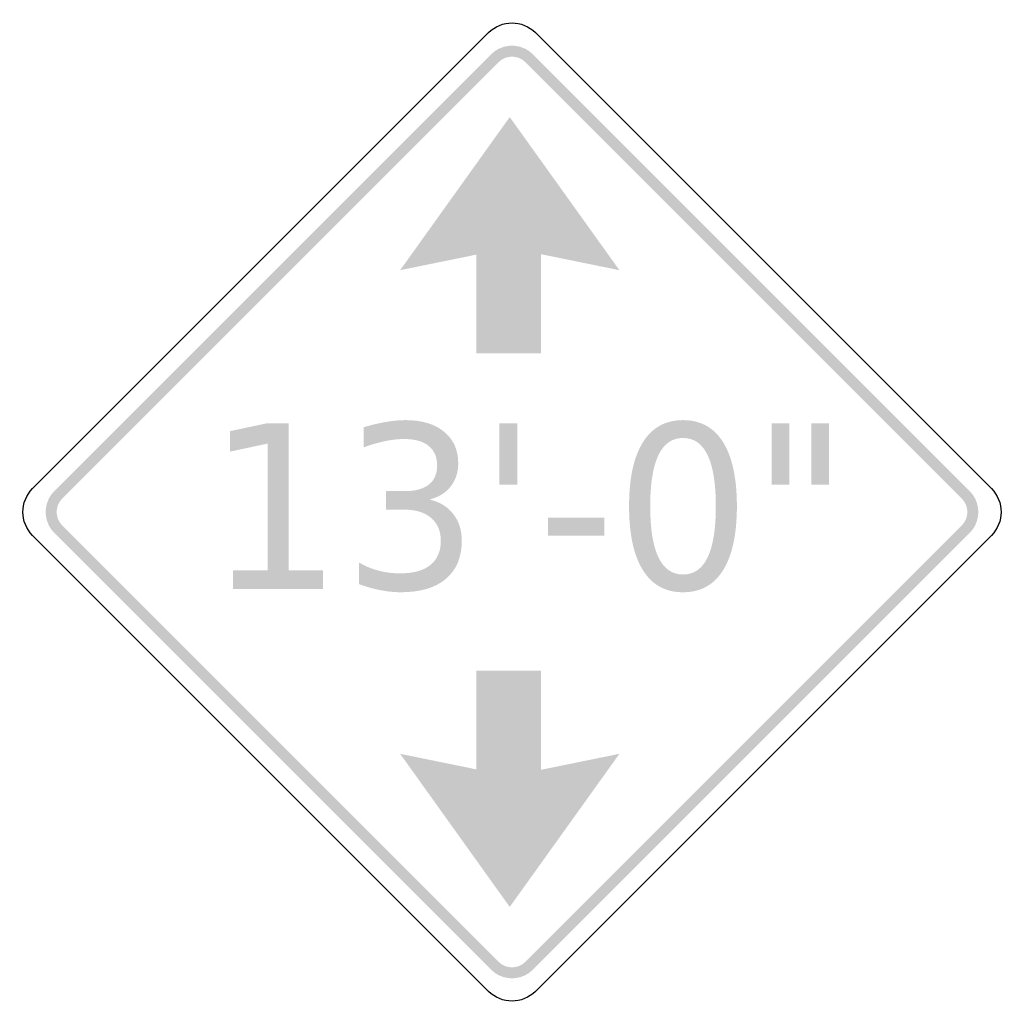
# Model space of a CAD drawing. Header units: inches. Extents: x -0.5 to 0.5, y -0.5 to 0.5.
import ezdxf

# ---------------------------------------------------------------- set-up
doc = ezdxf.new("R2010")
doc.units = ezdxf.units.IN
doc.header["$MEASUREMENT"] = 0

msp = doc.modelspace()

# ---------------------------------------------------------------- hatches: boundary and pattern name
for points in [[(0.0214, 0.4647), (0.0193, 0.4666), (0.0171, 0.4683), (0.0147, 0.4698), (0.0122, 0.471), (0.0096, 0.472), (0.0069, 0.4728), (0.0042, 0.4733), (0.0014, 0.4736), (-0.0014, 0.4736), (-0.0042, 0.4733), (-0.0069, 0.4728), (-0.0096, 0.472), (-0.0122, 0.471), (-0.0147, 0.4698), (-0.0171, 0.4683), (-0.0193, 0.4666), (-0.0214, 0.4647), (-0.0135, 0.4568), (-0.0122, 0.458), (-0.0108, 0.4591), (-0.0093, 0.46), (-0.0077, 0.4608), (-0.0061, 0.4614), (-0.0044, 0.4619), (-0.0026, 0.4622), (-0.0009, 0.4624), (0.0009, 0.4624), (0.0026, 0.4622), (0.0044, 0.4619), (0.0061, 0.4614), (0.0077, 0.4608), (0.0093, 0.46), (0.0108, 0.4591), (0.0122, 0.458), (0.0135, 0.4568), (0.0214, 0.4647)], [(-0.4568, 0.0135), (-0.0135, 0.4568), (-0.0214, 0.4647), (-0.4647, 0.0214), (-0.4568, 0.0135)], [(0.0135, 0.4568), (0.4568, 0.0135), (0.4647, 0.0214), (0.0214, 0.4647), (0.0135, 0.4568)], [(-0.1136, 0.2456), (-0.0023, 0.4011), (-0.0023, 0.2683), (-0.1136, 0.2456)], [(0.1091, 0.2456), (-0.0023, 0.4011), (-0.0023, 0.2683), (0.1091, 0.2456)], [(-0.0363, 0.2983), (-0.0363, 0.1611), (0.0296, 0.1611), (0.0296, 0.2983), (-0.0363, 0.2983)], [(-0.2832, -0.0591), (-0.2482, -0.0591), (-0.2482, 0.0695), (-0.2864, 0.0613), (-0.2864, 0.0821), (-0.2484, 0.0902), (-0.2269, 0.0902), (-0.2269, -0.0591), (-0.1919, -0.0591), (-0.1919, -0.0783), (-0.2832, -0.0783), (-0.2832, -0.0591)], [(0.0053, 0.0902), (0.0053, 0.0276), (-0.0128, 0.0276), (-0.0128, 0.0902), (0.0053, 0.0902)], [(0.2818, 0.0902), (0.2818, 0.0276), (0.2637, 0.0276), (0.2637, 0.0902), (0.2818, 0.0902)], [(0.3219, 0.0902), (0.3219, 0.0276), (0.3039, 0.0276), (0.3039, 0.0902), (0.3219, 0.0902)], [(-0.4647, 0.0214), (-0.4666, 0.0193), (-0.4683, 0.0171), (-0.4698, 0.0147), (-0.471, 0.0122), (-0.472, 0.0096), (-0.4728, 0.0069), (-0.4733, 0.0042), (-0.4736, 0.0014), (-0.4736, -0.0014), (-0.4733, -0.0042), (-0.4728, -0.0069), (-0.472, -0.0096), (-0.471, -0.0122), (-0.4698, -0.0147), (-0.4683, -0.0171), (-0.4666, -0.0193), (-0.4647, -0.0214), (-0.4568, -0.0135), (-0.458, -0.0122), (-0.4591, -0.0108), (-0.46, -0.0093), (-0.4608, -0.0077), (-0.4614, -0.0061), (-0.4619, -0.0044), (-0.4622, -0.0026), (-0.4624, -0.0009), (-0.4624, 0.0009), (-0.4622, 0.0026), (-0.4619, 0.0044), (-0.4614, 0.0061), (-0.4608, 0.0077), (-0.46, 0.0093), (-0.4591, 0.0108), (-0.458, 0.0122), (-0.4568, 0.0135), (-0.4647, 0.0214)], [(0.4647, -0.0214), (0.4667, -0.0192), (0.4685, -0.0168), (0.47, -0.0143), (0.4713, -0.0116), (0.4723, -0.0088), (0.473, -0.0059), (0.4734, -0.003), (0.4736, 0), (0.4734, 0.003), (0.473, 0.0059), (0.4723, 0.0088), (0.4713, 0.0116), (0.47, 0.0142), (0.4685, 0.0168), (0.4667, 0.0192), (0.4647, 0.0214), (0.4568, 0.0135), (0.4581, 0.0121), (0.4592, 0.0106), (0.4602, 0.009), (0.461, 0.0073), (0.4616, 0.0055), (0.4621, 0.0037), (0.4623, 0.0019), (0.4624, 0), (0.4623, -0.0019), (0.4621, -0.0037), (0.4616, -0.0055), (0.461, -0.0073), (0.4602, -0.009), (0.4592, -0.0106), (0.4581, -0.0121), (0.4568, -0.0135), (0.4647, -0.0214)], [(0.0367, -0.0057), (0.0939, -0.0057), (0.0939, -0.0242), (0.0367, -0.0242), (0.0367, -0.0057)], [(-0.0135, -0.4568), (-0.4568, -0.0135), (-0.4647, -0.0214), (-0.0214, -0.4647), (-0.0135, -0.4568)], [(0.4568, -0.0135), (0.0135, -0.4568), (0.0214, -0.4647), (0.4647, -0.0214), (0.4568, -0.0135)], [(0.0296, -0.2983), (0.0296, -0.1611), (-0.0363, -0.1611), (-0.0363, -0.2983), (0.0296, -0.2983)], [(-0.1136, -0.2456), (-0.0023, -0.4011), (-0.0023, -0.2683), (-0.1136, -0.2456)], [(0.1091, -0.2456), (-0.0023, -0.4011), (-0.0023, -0.2683), (0.1091, -0.2456)], [(-0.0214, -0.4647), (-0.0192, -0.4667), (-0.0168, -0.4685), (-0.0143, -0.47), (-0.0116, -0.4713), (-0.0088, -0.4723), (-0.0059, -0.473), (-0.003, -0.4734), (0, -0.4736), (0.003, -0.4734), (0.0059, -0.473), (0.0088, -0.4723), (0.0116, -0.4713), (0.0142, -0.47), (0.0168, -0.4685), (0.0192, -0.4667), (0.0214, -0.4647), (0.0135, -0.4568), (0.0121, -0.4581), (0.0106, -0.4592), (0.009, -0.4602), (0.0073, -0.461), (0.0055, -0.4616), (0.0037, -0.4621), (0.0019, -0.4623), (0, -0.4624), (-0.0019, -0.4623), (-0.0037, -0.4621), (-0.0055, -0.4616), (-0.0073, -0.461), (-0.009, -0.4602), (-0.0106, -0.4592), (-0.0121, -0.4581), (-0.0135, -0.4568), (-0.0214, -0.4647)]]:
    msp.add_hatch(color=7).paths.add_polyline_path(points)
h = msp.add_hatch(color=7)
edge = h.paths.add_edge_path()
edge.add_spline(control_points=[(-0.0837, 0.0126), (-0.0734, 0.0103), (-0.0654, 0.0054), (-0.0597, -0.002), (-0.0539, -0.0093), (-0.051, -0.0184), (-0.051, -0.0293), (-0.051, -0.0459), (-0.0564, -0.0588), (-0.0671, -0.0679), (-0.0778, -0.077), (-0.0931, -0.0815), (-0.1129, -0.0815), (-0.1196, -0.0815), (-0.1265, -0.0808), (-0.1335, -0.0794), (-0.1406, -0.0781), (-0.1479, -0.076), (-0.1554, -0.0732)], knot_values=[0, 0, 0, 0, 1, 1, 1, 2, 2, 2, 3, 3, 3, 4, 4, 4, 5, 5, 5, 6, 6, 6, 6], degree=3, periodic=0)
edge.add_line((-0.1554, -0.0732), (-0.1554, -0.0512))
edge.add_spline(control_points=[(-0.1554, -0.0512), (-0.1494, -0.0549), (-0.1429, -0.0576), (-0.1358, -0.0595), (-0.1287, -0.0614), (-0.1214, -0.0623), (-0.1136, -0.0623), (-0.1002, -0.0623), (-0.0899, -0.0595), (-0.0829, -0.0539), (-0.0759, -0.0482), (-0.0723, -0.04), (-0.0723, -0.0293), (-0.0723, -0.0193), (-0.0756, -0.0116), (-0.0821, -0.006), (-0.0887, -0.0004), (-0.0978, 0.0024), (-0.1095, 0.0024)], knot_values=[0, 0, 0, 0, 1, 1, 1, 2, 2, 2, 3, 3, 3, 4, 4, 4, 5, 5, 5, 6, 6, 6, 6], degree=3, periodic=0)
edge.add_line((-0.1095, 0.0024), (-0.1279, 0.0024))
edge.add_line((-0.1279, 0.0024), (-0.1279, 0.0212))
edge.add_line((-0.1279, 0.0212), (-0.1087, 0.0212))
edge.add_spline(control_points=[(-0.1087, 0.0212), (-0.0981, 0.0212), (-0.0901, 0.0234), (-0.0844, 0.0279), (-0.0788, 0.0324), (-0.076, 0.0388), (-0.076, 0.0472), (-0.076, 0.0559), (-0.0789, 0.0625), (-0.0847, 0.0672), (-0.0905, 0.0718), (-0.0987, 0.0741), (-0.1095, 0.0741), (-0.1154, 0.0741), (-0.1217, 0.0734), (-0.1284, 0.0721), (-0.1351, 0.0707), (-0.1425, 0.0686), (-0.1506, 0.0657)], knot_values=[0, 0, 0, 0, 1, 1, 1, 2, 2, 2, 3, 3, 3, 4, 4, 4, 5, 5, 5, 6, 6, 6, 6], degree=3, periodic=0)
edge.add_line((-0.1506, 0.0657), (-0.1506, 0.0861))
edge.add_spline(control_points=[(-0.1506, 0.0861), (-0.1425, 0.0885), (-0.1349, 0.0903), (-0.1277, 0.0915), (-0.1206, 0.0927), (-0.1139, 0.0933), (-0.1076, 0.0933), (-0.0913, 0.0933), (-0.0784, 0.0893), (-0.0689, 0.0815), (-0.0594, 0.0736), (-0.0546, 0.063), (-0.0546, 0.0496), (-0.0546, 0.0403), (-0.0572, 0.0324), (-0.0622, 0.026), (-0.0672, 0.0195), (-0.0744, 0.0151), (-0.0837, 0.0126)], knot_values=[0, 0, 0, 0, 1, 1, 1, 2, 2, 2, 3, 3, 3, 4, 4, 4, 5, 5, 5, 6, 6, 6, 6], degree=3, periodic=0)
h = msp.add_hatch(color=7)
edge = h.paths.add_edge_path()
edge.add_spline(control_points=[(0.1737, 0.0933), (0.1915, 0.0933), (0.205, 0.0858), (0.2144, 0.0709), (0.2237, 0.0559), (0.2284, 0.0343), (0.2284, 0.0058), (0.2284, -0.0225), (0.2237, -0.0442), (0.2144, -0.0591), (0.205, -0.0741), (0.1915, -0.0815), (0.1737, -0.0815), (0.1559, -0.0815), (0.1423, -0.0741), (0.133, -0.0591), (0.1236, -0.0442), (0.1189, -0.0225), (0.1189, 0.0058), (0.1189, 0.0343), (0.1236, 0.0559), (0.133, 0.0709), (0.1423, 0.0858), (0.1559, 0.0933), (0.1737, 0.0933)], knot_values=[0, 0, 0, 0, 1, 1, 1, 2, 2, 2, 3, 3, 3, 4, 4, 4, 5, 5, 5, 6, 6, 6, 7, 7, 7, 8, 8, 8, 8], degree=3, periodic=0)
edge = h.paths.add_edge_path(flags=0)
edge.add_spline(control_points=[(0.1737, 0.0752), (0.1627, 0.0752), (0.1544, 0.0694), (0.1488, 0.0579), (0.1432, 0.0463), (0.1404, 0.029), (0.1404, 0.0058), (0.1404, -0.0173), (0.1432, -0.0346), (0.1488, -0.0462), (0.1544, -0.0577), (0.1627, -0.0635), (0.1737, -0.0635), (0.1848, -0.0635), (0.1931, -0.0577), (0.1986, -0.0462), (0.2042, -0.0346), (0.207, -0.0173), (0.207, 0.0058), (0.207, 0.029), (0.2042, 0.0463), (0.1986, 0.0579), (0.1931, 0.0694), (0.1848, 0.0752), (0.1737, 0.0752)], knot_values=[0, 0, 0, 0, 1, 1, 1, 2, 2, 2, 3, 3, 3, 4, 4, 4, 5, 5, 5, 6, 6, 6, 7, 7, 7, 8, 8, 8, 8], degree=3, periodic=0)

# ---------------------------------------------------------------- linework, layer by layer
at = {"color": 7}
for points in [[(-0.4869, 0.0237), (-0.0237, 0.4869)], [(0.0237, 0.4869), (0.4869, 0.0237)], [(-0.0237, -0.4869), (-0.4869, -0.0237)], [(0.4869, -0.0237), (0.0237, -0.4869)]]:
    msp.add_lwpolyline(points, dxfattribs=at)
for points in [[(-0.0237, 0.4869), (-0.0106, 0.5), (0.0106, 0.5), (0.0237, 0.4869)], [(-0.4869, -0.0237), (-0.5, -0.0106), (-0.5, 0.0106), (-0.4869, 0.0237)], [(0.4869, 0.0237), (0.5, 0.0106), (0.5, -0.0106), (0.4869, -0.0237)], [(0.0237, -0.4869), (0.0106, -0.5), (-0.0106, -0.5), (-0.0237, -0.4869)]]:
    msp.add_open_spline(points, degree=3, dxfattribs=at)

doc.saveas('drawing.dxf')
